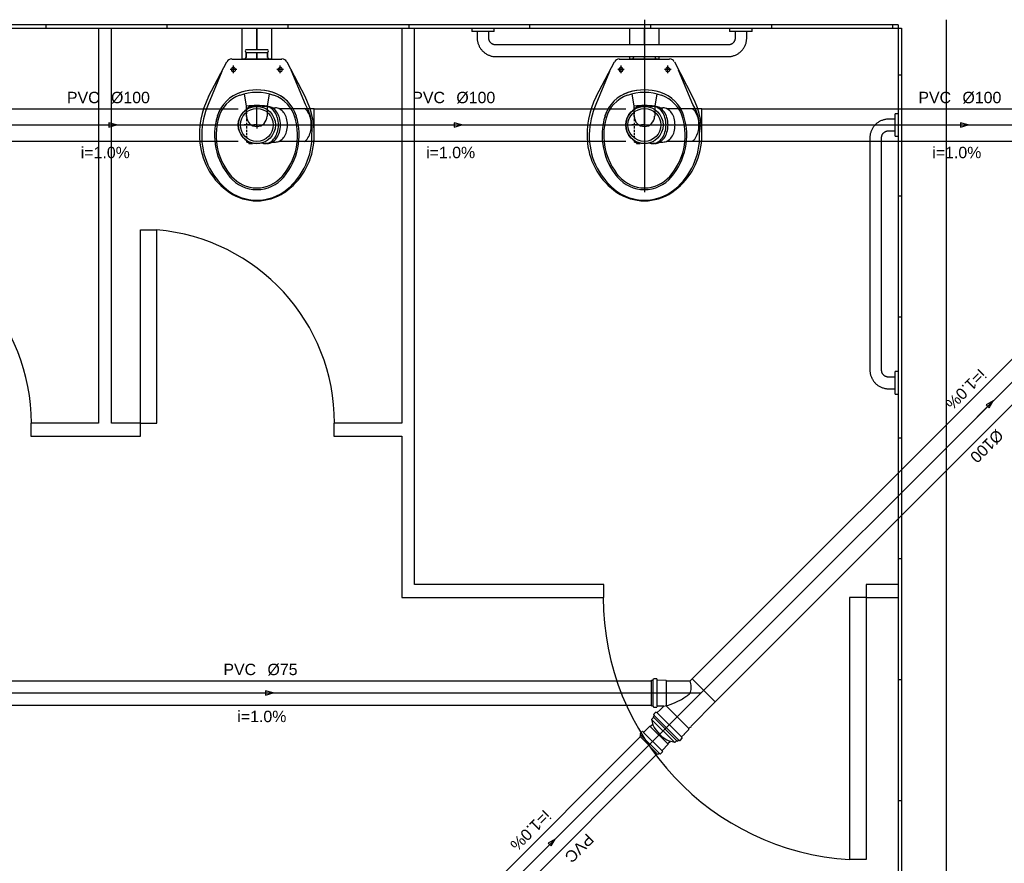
# Model space of a CAD drawing. Header units: metres. Extents: x -81 to 1042, y -541 to 334.
# Tile 8 of 130: x 458 to 471, y -528 to -517. Entities that reach past the tile are written whole.
import ezdxf
from ezdxf.enums import TextEntityAlignment as Align

# ---------------------------------------------------------------- set-up
doc = ezdxf.new("R2010")
doc.units = ezdxf.units.M
for name, color, linetype in [('AF-Colunas', 4, 'Continuous'), ('Arquitetura', 134, 'Continuous'), ('Simbolos', 5, 'Continuous'), ('Simbolos_int', 174, 'Continuous'), ('TQ-Sentido_tubo', 9, 'Continuous'), ('TQ-Seção_tubo', 5, 'Continuous'), ('TQ-Textos_tubo', 7, 'Continuous'), ('TQ-Tubos_detalhe', 3, 'Continuous')]:
    doc.layers.add(name, color=color, linetype=linetype)
doc.styles.add('Arial', font='arial.ttf', dxfattribs={"height": 0.025})

msp = doc.modelspace()

# ---------------------------------------------------------------- linework, layer by layer
at = {"layer": 'AF-Colunas'}
msp.add_line((466.139, -517.301), (466.139, -519.44), dxfattribs=at)
at = {"layer": 'Arquitetura'}
for p, q in [((469.288, -517.367), (448.208, -517.367)), ((458.719, -517.407), (458.719, -517.367)), ((460.219, -517.407), (460.219, -517.367)), ((461.719, -517.407), (461.719, -517.367)), ((463.219, -517.407), (463.219, -517.367)), ((464.719, -517.407), (464.719, -517.367)), ((466.219, -517.407), (466.219, -517.367)), ((467.719, -517.407), (467.719, -517.367)), ((469.219, -517.407), (469.219, -517.367)), ((469.288, -517.367), (469.288, -517.407)), ((469.888, -535.007), (469.888, -517.301)), ((455.768, -517.407), (459.368, -517.407)), ((459.368, -517.407), (459.528, -517.407)), ((459.368, -517.407), (459.368, -522.307)), ((459.528, -517.407), (463.128, -517.407)), ((459.528, -522.307), (459.528, -517.407)), ((463.128, -517.407), (463.288, -517.407)), ((463.128, -517.407), (463.128, -522.307)), ((463.288, -517.407), (469.288, -517.407)), ((463.288, -524.307), (463.288, -517.407)), ((463.996, -517.407), (463.996, -517.447)), ((464.136, -517.447), (463.996, -517.447)), ((464.064, -517.447), (464.064, -517.527)), ((464.276, -517.447), (464.136, -517.447)), ((464.208, -517.527), (464.208, -517.447)), ((464.276, -517.447), (464.276, -517.407)), ((467.196, -517.407), (467.196, -517.447)), ((467.336, -517.447), (467.196, -517.447)), ((467.264, -517.447), (467.264, -517.527)), ((467.476, -517.447), (467.336, -517.447)), ((467.408, -517.527), (467.408, -517.447)), ((467.476, -517.447), (467.476, -517.407)), ((469.288, -517.407), (469.328, -517.407)), ((469.288, -517.407), (469.288, -534.407)), ((469.328, -517.407), (469.328, -534.407)), ((464.064, -517.527), (464.065, -517.536)), ((464.065, -517.536), (464.065, -517.545)), ((464.065, -517.545), (464.066, -517.555)), ((464.066, -517.555), (464.067, -517.564)), ((464.067, -517.564), (464.069, -517.573)), ((464.069, -517.573), (464.071, -517.582)), ((464.071, -517.582), (464.073, -517.591)), ((464.073, -517.591), (464.076, -517.6)), ((464.076, -517.6), (464.079, -517.609)), ((464.079, -517.609), (464.083, -517.617)), ((464.083, -517.617), (464.087, -517.626)), ((464.087, -517.626), (464.091, -517.634)), ((464.208, -517.528), (464.208, -517.527)), ((464.209, -517.531), (464.208, -517.528)), ((464.209, -517.535), (464.209, -517.531)), ((464.209, -517.538), (464.209, -517.535)), ((464.21, -517.542), (464.209, -517.538)), ((464.21, -517.545), (464.21, -517.542)), ((464.211, -517.549), (464.21, -517.545)), ((464.212, -517.552), (464.211, -517.549)), ((464.213, -517.555), (464.212, -517.552)), ((464.214, -517.559), (464.213, -517.555)), ((464.216, -517.562), (464.214, -517.559)), ((464.217, -517.565), (464.216, -517.562)), ((464.219, -517.568), (464.217, -517.565)), ((464.221, -517.571), (464.219, -517.568)), ((464.222, -517.574), (464.221, -517.571)), ((464.224, -517.577), (464.222, -517.574)), ((464.226, -517.58), (464.224, -517.577)), ((464.229, -517.583), (464.226, -517.58)), ((464.231, -517.586), (464.229, -517.583)), ((464.233, -517.588), (464.231, -517.586)), ((464.236, -517.591), (464.233, -517.588)), ((464.238, -517.593), (464.236, -517.591)), ((464.241, -517.595), (464.238, -517.593)), ((464.244, -517.597), (464.241, -517.595)), ((464.247, -517.6), (464.244, -517.597)), ((464.25, -517.601), (464.247, -517.6)), ((464.253, -517.603), (464.25, -517.601)), ((464.256, -517.605), (464.253, -517.603)), ((464.259, -517.606), (464.256, -517.605)), ((464.262, -517.608), (464.259, -517.606)), ((464.265, -517.609), (464.262, -517.608)), ((464.269, -517.61), (464.265, -517.609)), ((464.272, -517.611), (464.269, -517.61)), ((464.275, -517.612), (464.272, -517.611)), ((464.279, -517.613), (464.275, -517.612)), ((464.282, -517.614), (464.279, -517.613)), ((464.286, -517.614), (464.282, -517.614)), ((464.289, -517.615), (464.286, -517.614)), ((464.293, -517.615), (464.289, -517.615)), ((464.296, -517.615), (464.293, -517.615)), ((467.176, -517.615), (464.296, -517.615)), ((467.177, -517.615), (467.176, -517.615)), ((467.181, -517.615), (467.177, -517.615)), ((467.184, -517.615), (467.181, -517.615)), ((467.188, -517.614), (467.184, -517.615)), ((467.191, -517.614), (467.188, -517.614)), ((467.195, -517.613), (467.191, -517.614)), ((467.198, -517.612), (467.195, -517.613)), ((467.202, -517.611), (467.198, -517.612)), ((467.205, -517.61), (467.202, -517.611)), ((467.208, -517.609), (467.205, -517.61)), ((467.212, -517.608), (467.208, -517.609)), ((467.215, -517.606), (467.212, -517.608)), ((467.218, -517.604), (467.215, -517.606)), ((467.221, -517.603), (467.218, -517.604)), ((467.224, -517.601), (467.221, -517.603)), ((467.227, -517.599), (467.224, -517.601)), ((467.23, -517.597), (467.227, -517.599)), ((467.232, -517.595), (467.23, -517.597)), ((467.235, -517.592), (467.232, -517.595)), ((467.238, -517.59), (467.235, -517.592)), ((467.24, -517.588), (467.238, -517.59)), ((467.243, -517.585), (467.24, -517.588)), ((467.245, -517.582), (467.243, -517.585)), ((467.247, -517.579), (467.245, -517.582)), ((467.249, -517.577), (467.247, -517.579)), ((467.251, -517.574), (467.249, -517.577)), ((467.253, -517.571), (467.251, -517.574)), ((467.254, -517.568), (467.253, -517.571)), ((467.256, -517.564), (467.254, -517.568)), ((467.257, -517.561), (467.256, -517.564)), ((467.259, -517.558), (467.257, -517.561)), ((467.26, -517.555), (467.259, -517.558)), ((467.261, -517.551), (467.26, -517.555)), ((467.262, -517.548), (467.261, -517.551)), ((467.263, -517.544), (467.262, -517.548)), ((467.264, -517.537), (467.263, -517.541)), ((467.263, -517.541), (467.263, -517.544)), ((467.264, -517.527), (467.264, -517.53)), ((467.264, -517.53), (467.264, -517.534)), ((467.264, -517.534), (467.264, -517.537)), ((467.381, -517.636), (467.385, -517.628)), ((467.385, -517.628), (467.389, -517.62)), ((467.389, -517.62), (467.393, -517.611)), ((467.393, -517.611), (467.396, -517.602)), ((467.396, -517.602), (467.399, -517.593)), ((467.399, -517.593), (467.401, -517.584)), ((467.401, -517.584), (467.403, -517.575)), ((467.403, -517.575), (467.405, -517.566)), ((467.405, -517.566), (467.406, -517.557)), ((467.406, -517.557), (467.407, -517.548)), ((467.407, -517.548), (467.408, -517.539)), ((467.408, -517.529), (467.408, -517.527)), ((467.408, -517.539), (467.408, -517.529)), ((464.091, -517.634), (464.095, -517.642)), ((464.095, -517.642), (464.1, -517.65)), ((464.1, -517.65), (464.105, -517.658)), ((464.105, -517.658), (464.11, -517.665)), ((464.11, -517.665), (464.116, -517.673)), ((464.116, -517.673), (464.122, -517.68)), ((464.122, -517.68), (464.128, -517.687)), ((464.128, -517.687), (464.135, -517.693)), ((464.135, -517.693), (464.142, -517.7)), ((464.142, -517.7), (464.149, -517.706)), ((464.149, -517.706), (464.156, -517.711)), ((464.156, -517.711), (464.163, -517.717)), ((464.163, -517.717), (464.171, -517.722)), ((464.171, -517.722), (464.179, -517.727)), ((464.179, -517.727), (464.187, -517.731)), ((464.187, -517.731), (464.195, -517.736)), ((464.195, -517.736), (464.204, -517.74)), ((464.204, -517.74), (464.212, -517.743)), ((464.212, -517.743), (464.221, -517.746)), ((464.221, -517.746), (464.23, -517.749)), ((464.23, -517.749), (464.239, -517.752)), ((467.232, -517.752), (467.241, -517.75)), ((467.241, -517.75), (467.249, -517.747)), ((467.249, -517.747), (467.258, -517.744)), ((467.258, -517.744), (467.267, -517.741)), ((467.267, -517.741), (467.275, -517.737)), ((467.275, -517.737), (467.284, -517.733)), ((467.284, -517.733), (467.292, -517.728)), ((467.292, -517.728), (467.3, -517.723)), ((467.3, -517.723), (467.307, -517.718)), ((467.307, -517.718), (467.315, -517.713)), ((467.315, -517.713), (467.322, -517.707)), ((467.322, -517.707), (467.329, -517.701)), ((467.329, -517.701), (467.336, -517.695)), ((467.336, -517.695), (467.343, -517.689)), ((467.343, -517.689), (467.349, -517.682)), ((467.349, -517.682), (467.355, -517.675)), ((467.355, -517.675), (467.361, -517.667)), ((467.361, -517.667), (467.366, -517.66)), ((467.366, -517.66), (467.372, -517.652)), ((467.372, -517.652), (467.376, -517.644)), ((467.376, -517.644), (467.381, -517.636)), ((461.041, -517.966), (461.041, -517.87)), ((461.621, -517.966), (461.621, -517.87)), ((464.239, -517.752), (464.248, -517.754)), ((464.248, -517.754), (464.257, -517.756)), ((464.257, -517.756), (464.266, -517.757)), ((464.266, -517.757), (464.275, -517.758)), ((464.275, -517.758), (464.285, -517.759)), ((464.285, -517.759), (464.294, -517.759)), ((464.294, -517.759), (464.296, -517.759)), ((464.296, -517.759), (467.176, -517.759)), ((465.849, -517.966), (465.849, -517.87)), ((466.429, -517.966), (466.429, -517.87)), ((467.176, -517.759), (467.186, -517.759)), ((467.186, -517.759), (467.195, -517.758)), ((467.195, -517.758), (467.204, -517.757)), ((467.204, -517.757), (467.213, -517.756)), ((467.213, -517.756), (467.223, -517.754)), ((467.223, -517.754), (467.232, -517.752)), ((461.081, -517.92), (461, -517.92)), ((461.662, -517.92), (461.581, -517.92)), ((465.889, -517.92), (465.808, -517.92)), ((466.47, -517.92), (466.389, -517.92)), ((469.328, -517.99), (469.288, -517.99)), ((469.248, -518.607), (469.248, -518.467)), ((469.288, -518.467), (469.248, -518.467)), ((469.002, -518.605), (468.996, -518.612)), ((469.008, -518.599), (469.002, -518.605)), ((469.015, -518.592), (469.008, -518.599)), ((469.022, -518.586), (469.015, -518.592)), ((469.03, -518.581), (469.022, -518.586)), ((469.037, -518.575), (469.03, -518.581)), ((469.045, -518.57), (469.037, -518.575)), ((469.053, -518.566), (469.045, -518.57)), ((469.061, -518.561), (469.053, -518.566)), ((469.069, -518.557), (469.061, -518.561)), ((469.078, -518.553), (469.069, -518.557)), ((469.087, -518.55), (469.078, -518.553)), ((469.095, -518.547), (469.087, -518.55)), ((469.104, -518.544), (469.095, -518.547)), ((469.113, -518.542), (469.104, -518.544)), ((469.122, -518.54), (469.113, -518.542)), ((469.131, -518.538), (469.122, -518.54)), ((469.141, -518.537), (469.131, -518.538)), ((469.15, -518.536), (469.141, -518.537)), ((469.159, -518.535), (469.15, -518.536)), ((469.168, -518.535), (469.159, -518.535)), ((469.248, -518.535), (469.168, -518.535)), ((468.94, -518.727), (468.938, -518.737)), ((468.941, -518.718), (468.94, -518.727)), ((468.944, -518.709), (468.941, -518.718)), ((468.946, -518.7), (468.944, -518.709)), ((468.949, -518.692), (468.946, -518.7)), ((468.952, -518.683), (468.949, -518.692)), ((468.956, -518.674), (468.952, -518.683)), ((468.959, -518.666), (468.956, -518.674)), ((468.964, -518.658), (468.959, -518.666)), ((468.968, -518.649), (468.964, -518.658)), ((468.973, -518.642), (468.968, -518.649)), ((468.978, -518.634), (468.973, -518.642)), ((468.984, -518.626), (468.978, -518.634)), ((468.989, -518.619), (468.984, -518.626)), ((468.996, -518.612), (468.989, -518.619)), ((469.089, -518.729), (469.09, -518.726)), ((469.09, -518.726), (469.092, -518.723)), ((469.092, -518.723), (469.094, -518.72)), ((469.094, -518.72), (469.096, -518.717)), ((469.096, -518.717), (469.098, -518.714)), ((469.098, -518.714), (469.1, -518.712)), ((469.1, -518.712), (469.102, -518.709)), ((469.102, -518.709), (469.105, -518.706)), ((469.105, -518.706), (469.107, -518.704)), ((469.107, -518.704), (469.11, -518.701)), ((469.11, -518.701), (469.112, -518.699)), ((469.112, -518.699), (469.115, -518.697)), ((469.115, -518.697), (469.118, -518.695)), ((469.118, -518.695), (469.121, -518.693)), ((469.121, -518.693), (469.124, -518.691)), ((469.124, -518.691), (469.127, -518.689)), ((469.127, -518.689), (469.13, -518.688)), ((469.13, -518.688), (469.133, -518.686)), ((469.133, -518.686), (469.136, -518.685)), ((469.136, -518.685), (469.14, -518.684)), ((469.14, -518.684), (469.143, -518.683)), ((469.143, -518.683), (469.146, -518.682)), ((469.146, -518.682), (469.15, -518.681)), ((469.15, -518.681), (469.153, -518.68)), ((469.153, -518.68), (469.157, -518.68)), ((469.157, -518.68), (469.16, -518.679)), ((469.16, -518.679), (469.164, -518.679)), ((469.164, -518.679), (469.167, -518.679)), ((469.167, -518.679), (469.168, -518.679)), ((469.168, -518.679), (469.248, -518.679)), ((469.248, -518.747), (469.248, -518.607)), ((468.937, -518.755), (468.936, -518.764)), ((468.936, -518.764), (468.936, -518.767)), ((468.936, -518.767), (468.936, -521.647)), ((468.938, -518.737), (468.937, -518.746)), ((468.937, -518.746), (468.937, -518.755)), ((469.08, -518.763), (469.081, -518.76)), ((469.08, -518.767), (469.08, -518.763)), ((469.08, -521.647), (469.08, -518.767)), ((469.081, -518.753), (469.082, -518.749)), ((469.081, -518.756), (469.081, -518.753)), ((469.081, -518.76), (469.081, -518.756)), ((469.082, -518.749), (469.083, -518.746)), ((469.083, -518.746), (469.084, -518.743)), ((469.084, -518.743), (469.085, -518.739)), ((469.085, -518.739), (469.086, -518.736)), ((469.086, -518.736), (469.087, -518.733)), ((469.087, -518.733), (469.089, -518.729)), ((469.248, -518.747), (469.288, -518.747)), ((469.328, -519.49), (469.288, -519.49)), ((459.888, -519.909), (460.092, -519.909)), ((459.888, -522.307), (459.888, -519.909)), ((460.092, -522.307), (460.092, -519.909)), ((469.328, -520.99), (469.288, -520.99)), ((468.936, -521.647), (468.936, -521.656)), ((468.936, -521.656), (468.937, -521.665)), ((469.08, -521.648), (469.08, -521.647)), ((469.08, -521.651), (469.08, -521.648)), ((469.081, -521.655), (469.08, -521.651)), ((469.081, -521.658), (469.081, -521.655)), ((469.082, -521.662), (469.081, -521.658)), ((468.937, -521.665), (468.938, -521.675)), ((468.938, -521.675), (468.939, -521.684)), ((468.939, -521.684), (468.941, -521.693)), ((468.941, -521.693), (468.943, -521.702)), ((468.943, -521.702), (468.945, -521.711)), ((468.945, -521.711), (468.948, -521.72)), ((468.948, -521.72), (468.951, -521.729)), ((468.951, -521.729), (468.955, -521.737)), ((468.955, -521.737), (468.958, -521.746)), ((468.958, -521.746), (468.963, -521.754)), ((468.963, -521.754), (468.967, -521.762)), ((468.967, -521.762), (468.972, -521.77)), ((468.972, -521.77), (468.977, -521.778)), ((468.977, -521.778), (468.982, -521.785)), ((469.082, -521.665), (469.082, -521.662)), ((469.083, -521.669), (469.082, -521.665)), ((469.084, -521.672), (469.083, -521.669)), ((469.085, -521.675), (469.084, -521.672)), ((469.086, -521.679), (469.085, -521.675)), ((469.088, -521.682), (469.086, -521.679)), ((469.089, -521.685), (469.088, -521.682)), ((469.091, -521.688), (469.089, -521.685)), ((469.092, -521.691), (469.091, -521.688)), ((469.094, -521.694), (469.092, -521.691)), ((469.096, -521.697), (469.094, -521.694)), ((469.098, -521.7), (469.096, -521.697)), ((469.1, -521.703), (469.098, -521.7)), ((469.103, -521.706), (469.1, -521.703)), ((469.105, -521.708), (469.103, -521.706)), ((469.108, -521.711), (469.105, -521.708)), ((469.11, -521.713), (469.108, -521.711)), ((469.113, -521.715), (469.11, -521.713)), ((469.116, -521.717), (469.113, -521.715)), ((469.119, -521.72), (469.116, -521.717)), ((469.122, -521.721), (469.119, -521.72)), ((469.125, -521.723), (469.122, -521.721)), ((469.128, -521.725), (469.125, -521.723)), ((469.131, -521.726), (469.128, -521.725)), ((469.134, -521.728), (469.131, -521.726)), ((469.137, -521.729), (469.134, -521.728)), ((469.141, -521.73), (469.137, -521.729)), ((469.144, -521.731), (469.141, -521.73)), ((469.147, -521.732), (469.144, -521.731)), ((469.151, -521.733), (469.147, -521.732)), ((469.154, -521.734), (469.151, -521.733)), ((469.158, -521.734), (469.154, -521.734)), ((469.161, -521.735), (469.158, -521.734)), ((469.165, -521.735), (469.161, -521.735)), ((469.168, -521.735), (469.165, -521.735)), ((469.248, -521.735), (469.168, -521.735)), ((469.248, -521.807), (469.248, -521.667)), ((469.288, -521.667), (469.248, -521.667)), ((468.982, -521.785), (468.988, -521.793)), ((468.988, -521.793), (468.994, -521.8)), ((468.994, -521.8), (469, -521.807)), ((469, -521.807), (469.007, -521.813)), ((469.007, -521.813), (469.013, -521.82)), ((469.013, -521.82), (469.02, -521.826)), ((469.02, -521.826), (469.028, -521.831)), ((469.028, -521.831), (469.035, -521.837)), ((469.035, -521.837), (469.043, -521.842)), ((469.043, -521.842), (469.051, -521.847)), ((469.051, -521.847), (469.059, -521.851)), ((469.059, -521.851), (469.067, -521.856)), ((469.067, -521.856), (469.076, -521.86)), ((469.076, -521.86), (469.084, -521.863)), ((469.084, -521.863), (469.093, -521.866)), ((469.093, -521.866), (469.102, -521.869)), ((469.102, -521.869), (469.111, -521.872)), ((469.111, -521.872), (469.12, -521.874)), ((469.12, -521.874), (469.129, -521.875)), ((469.129, -521.875), (469.138, -521.877)), ((469.138, -521.877), (469.147, -521.878)), ((469.147, -521.878), (469.157, -521.879)), ((469.157, -521.879), (469.166, -521.879)), ((469.166, -521.879), (469.168, -521.879)), ((469.168, -521.879), (469.248, -521.879)), ((469.248, -521.947), (469.248, -521.807)), ((469.248, -521.947), (469.288, -521.947)), ((459.368, -522.307), (458.528, -522.307)), ((458.528, -522.307), (458.528, -522.467)), ((459.888, -522.307), (459.528, -522.307)), ((459.888, -522.467), (459.888, -522.307)), ((459.888, -522.307), (460.092, -522.307)), ((463.128, -522.307), (462.288, -522.307)), ((462.288, -522.307), (462.288, -522.467)), ((458.528, -522.467), (459.888, -522.467)), ((462.288, -522.467), (463.128, -522.467)), ((463.128, -522.467), (463.128, -524.467)), ((469.328, -522.49), (469.288, -522.49)), ((469.328, -523.99), (469.288, -523.99)), ((465.636, -524.307), (463.288, -524.307)), ((465.636, -524.467), (465.636, -524.307)), ((469.288, -524.307), (468.888, -524.307)), ((468.888, -524.307), (468.888, -524.467)), ((463.128, -524.467), (465.636, -524.467)), ((468.684, -524.467), (468.684, -527.719)), ((468.888, -524.467), (468.684, -524.467)), ((468.888, -524.467), (469.288, -524.467)), ((468.888, -524.467), (468.888, -527.719)), ((469.328, -525.49), (469.288, -525.49)), ((469.328, -526.99), (469.288, -526.99)), ((468.888, -527.719), (468.684, -527.719))]:
    msp.add_line(p, q, dxfattribs=at)
at = {"layer": 'Arquitetura', "linetype": 'Continuous'}
for p, q in [((466.139, -517.407), (466.139, -517.615)), ((466.319, -517.407), (466.319, -517.615)), ((460.733, -518.255), (460.96, -517.824)), ((461.019, -517.789), (461.643, -517.789)), ((461.702, -517.824), (461.929, -518.256)), ((465.541, -518.255), (465.768, -517.824)), ((465.827, -517.789), (466.451, -517.789)), ((466.51, -517.824), (466.737, -518.256)), ((460.898, -517.942), (460.729, -518.352)), ((461.933, -518.352), (461.755, -517.927)), ((465.707, -517.942), (465.537, -518.352)), ((466.741, -518.352), (466.563, -517.927)), ((460.647, -518.721), (460.647, -518.724)), ((465.455, -518.721), (465.455, -518.724))]:
    msp.add_line(p, q, dxfattribs=at)
for points in [[(461.197, -517.707), (461.197, -517.772), (461.197, -517.707), (461.331, -517.707), (461.331, -517.789), (461.151, -517.789), (461.151, -517.407)], [(461.198, -517.671), (461.331, -517.671), (461.331, -517.407)], [(461.331, -517.407), (461.331, -517.671), (461.464, -517.671)], [(461.511, -517.407), (461.511, -517.789), (461.331, -517.789), (461.331, -517.707), (461.465, -517.707), (461.465, -517.772), (461.465, -517.707)], [(465.959, -517.615), (465.959, -517.407)], [(466.139, -517.615), (466.139, -517.407)], [(466.139, -517.759), (466.139, -517.789), (465.959, -517.789), (465.959, -517.759)], [(466.005, -517.759), (466.005, -517.772)], [(466.319, -517.759), (466.319, -517.789), (466.139, -517.789), (466.139, -517.759)], [(466.273, -517.759), (466.273, -517.772)], [(461.067, -517.92), (461.041, -517.92), (461.041, -517.894)], [(465.875, -517.92), (465.849, -517.92), (465.849, -517.894)], [(461.204, -518.5), (461.204, -518.374), (461.178, -518.221)], [(461.484, -518.221), (461.458, -518.374), (461.458, -518.499)], [(466.012, -518.5), (466.012, -518.374), (465.986, -518.221)], [(466.292, -518.221), (466.267, -518.374), (466.267, -518.499)], [(461.331, -518.627), (461.331, -518.366)], [(466.139, -518.627), (466.139, -518.366)]]:
    msp.add_lwpolyline(points, dxfattribs=at)
for centre, radius, start, end in [((461.206, -517.689), 0.0201, 114.8833, 240.8673), ((461.456, -517.689), 0.0201, 299.1323, 65.1166), ((461.019, -517.855), 0.0664, 90, 152.2332), ((461.18, -517.772), 0.0166, 270, 360), ((461.18, -517.772), 0.0166, 270, 360), ((461.482, -517.772), 0.0166, 180.0011, 270), ((461.482, -517.772), 0.0166, 180.0011, 270), ((461.643, -517.855), 0.0664, 27.7665, 90), ((465.827, -517.855), 0.0664, 90, 152.2332), ((465.988, -517.772), 0.0166, 270, 360), ((465.988, -517.772), 0.0166, 270, 360), ((466.29, -517.772), 0.0166, 180.0011, 270), ((466.29, -517.772), 0.0166, 180.0011, 270), ((466.451, -517.855), 0.0664, 27.7665, 90), ((461.041, -517.92), 0.0262, 90, 270), ((461.041, -517.92), 0.0262, 89.9997, 270.0002), ((461.041, -517.92), 0.0262, 89.9997, 270.0002), ((461.041, -517.92), 0.0262, 270, 90), ((461.041, -517.92), 0.0262, 0, 89.9997), ((461.621, -517.92), 0.0262, 90, 270), ((461.621, -517.92), 0.0262, 90, 270), ((461.621, -517.92), 0.0262, 270, 90), ((461.621, -517.92), 0.0262, 270, 90), ((465.849, -517.92), 0.0262, 90, 270), ((465.849, -517.92), 0.0262, 89.9997, 270.0002), ((465.849, -517.92), 0.0262, 89.9997, 270.0002), ((465.849, -517.92), 0.0262, 270, 90), ((465.849, -517.92), 0.0262, 0, 89.9997), ((466.429, -517.92), 0.0262, 90, 270), ((466.429, -517.92), 0.0262, 90, 270), ((466.429, -517.92), 0.0262, 270, 90), ((466.429, -517.92), 0.0262, 270, 90), ((461.27, -518.63), 0.449, 106.8153, 163.0053), ((461.27, -518.63), 0.449, 107.2197, 162.5672), ((461.261, -518.636), 0.422, 109.6937, 164.3827), ((461.331, -518.829), 0.626, 70.2207, 109.7699), ((461.331, -518.829), 0.657, 72.9134, 107.1557), ((461.331, -518.829), 0.657, 73.0549, 106.8794), ((461.392, -518.63), 0.449, 16.9952, 73.0877), ((461.392, -518.63), 0.449, 16.9952, 72.8806), ((461.401, -518.636), 0.422, 15.5745, 70.2924), ((466.078, -518.63), 0.449, 106.8153, 163.0053), ((466.078, -518.63), 0.449, 107.2197, 162.5672), ((466.069, -518.636), 0.422, 109.6937, 164.3827), ((466.139, -518.829), 0.626, 70.2207, 109.7699), ((466.139, -518.829), 0.657, 72.9134, 107.1557), ((466.139, -518.829), 0.657, 73.0549, 106.8794), ((466.2, -518.63), 0.449, 16.9952, 73.0877), ((466.2, -518.63), 0.449, 16.9952, 72.8806), ((466.209, -518.636), 0.422, 15.5745, 70.2924), ((461.647, -518.726), 1.028, 152.7618, 186.0505), ((461.627, -518.745), 0.98, 156.3699, 178.61), ((461.027, -518.723), 1.016, 353.751, 27.3967), ((461.436, -518.657), 0.583, 353.3107, 31.4974), ((466.455, -518.726), 1.028, 152.7618, 186.0505), ((466.435, -518.745), 0.98, 156.3699, 178.61), ((465.835, -518.723), 1.016, 353.751, 27.3967), ((466.244, -518.657), 0.583, 353.3107, 31.4974), ((461.331, -519.362), 0.996, 90, 97.3525), ((461.331, -519.362), 0.996, 82.6474, 90), ((466.139, -519.362), 0.996, 90, 97.3525), ((466.139, -519.362), 0.996, 82.6474, 90), ((461.605, -518.734), 0.799, 162.6633, 220.5164), ((461.605, -518.734), 0.799, 162.9093, 220.5164), ((461.605, -518.734), 0.779, 164.2858, 221.0444), ((461.331, -518.499), 0.127, 180.1932, 270), ((461.331, -518.499), 0.127, 270, 359.9998), ((461.057, -518.734), 0.779, 318.9414, 15.7), ((461.058, -518.734), 0.798, 319.4601, 17.112), ((461.058, -518.734), 0.798, 319.4601, 17.112), ((466.413, -518.734), 0.799, 162.6633, 220.5164), ((466.413, -518.734), 0.799, 162.9093, 220.5164), ((466.413, -518.734), 0.779, 164.2858, 221.0444), ((466.139, -518.499), 0.127, 180.1932, 270), ((466.139, -518.499), 0.127, 270, 359.9998), ((465.866, -518.734), 0.779, 318.9414, 15.7), ((465.866, -518.734), 0.798, 319.4601, 17.112), ((465.866, -518.734), 0.798, 319.4601, 17.112), ((461.5, -518.747), 0.853, 178.4583, 230.4012), ((461.162, -518.748), 0.853, 309.5909, 1.5339), ((466.308, -518.747), 0.853, 178.4583, 230.4012), ((465.971, -518.748), 0.853, 309.5909, 1.5339), ((461.466, -518.744), 0.846, 186.1159, 235.7855), ((461.192, -518.741), 0.851, 304.3564, 353.7422), ((466.274, -518.744), 0.846, 186.1159, 235.7855), ((466, -518.741), 0.851, 304.3564, 353.7422), ((461.331, -518.974), 0.435, 219.9195, 320.0764), ((461.331, -518.974), 0.435, 219.9195, 320.0764), ((461.331, -518.973), 0.415, 220.9251, 319.0652), ((466.139, -518.974), 0.435, 219.9195, 320.0764), ((466.139, -518.974), 0.435, 219.9195, 320.0764), ((466.139, -518.973), 0.415, 220.9251, 319.0652), ((461.331, -518.952), 0.588, 230.3434, 309.6564), ((461.331, -518.942), 0.606, 235.7939, 304.206), ((466.139, -518.952), 0.588, 230.3434, 309.6564), ((466.139, -518.942), 0.606, 235.7939, 304.206)]:
    msp.add_arc(centre, radius, start, end, dxfattribs=at)
at = {"layer": 'Arquitetura'}
for centre, radius, start, end in [((456.128, -522.307), 2.407, 0, 85.1377), ((459.888, -522.307), 2.407, 0, 85.1377), ((468.888, -524.467), 3.259, 180, 266.4109)]:
    msp.add_arc(centre, radius, start, end, dxfattribs=at)
at = {"layer": 'Simbolos'}
for p, q in [((461.207, -518.394), (461.225, -518.394)), ((461.207, -518.412), (461.207, -518.394)), ((461.232, -518.379), (461.229, -518.391)), ((461.236, -518.376), (461.274, -518.376)), ((461.236, -518.397), (461.236, -518.38)), ((461.274, -518.384), (461.274, -518.38)), ((461.278, -518.38), (461.278, -518.383)), ((461.461, -518.376), (461.436, -518.376)), ((461.52, -518.392), (461.524, -518.395)), ((461.524, -518.395), (461.561, -518.395)), ((461.604, -518.404), (462.043, -518.404)), ((466.015, -518.394), (466.033, -518.394)), ((466.015, -518.412), (466.015, -518.394)), ((466.04, -518.379), (466.037, -518.391)), ((466.044, -518.376), (466.082, -518.376)), ((466.044, -518.397), (466.044, -518.38)), ((466.082, -518.384), (466.082, -518.38)), ((466.086, -518.38), (466.086, -518.383)), ((466.269, -518.376), (466.244, -518.376)), ((466.328, -518.392), (466.332, -518.395)), ((466.332, -518.395), (466.369, -518.395)), ((466.412, -518.404), (466.851, -518.404)), ((461.207, -518.82), (461.207, -518.802)), ((461.207, -518.82), (461.225, -518.82)), ((461.232, -518.834), (461.229, -518.823)), ((461.236, -518.833), (461.236, -518.817)), ((461.236, -518.837), (461.274, -518.837)), ((461.274, -518.833), (461.274, -518.83)), ((461.278, -518.834), (461.278, -518.831)), ((461.461, -518.837), (461.436, -518.837)), ((461.52, -518.821), (461.524, -518.819)), ((461.524, -518.819), (461.561, -518.819)), ((461.604, -518.81), (462.043, -518.81)), ((466.015, -518.82), (466.015, -518.802)), ((466.015, -518.82), (466.033, -518.82)), ((466.04, -518.834), (466.037, -518.823)), ((466.044, -518.833), (466.044, -518.817)), ((466.044, -518.837), (466.082, -518.837)), ((466.082, -518.833), (466.082, -518.83)), ((466.086, -518.834), (466.086, -518.831)), ((466.269, -518.837), (466.244, -518.837)), ((466.328, -518.821), (466.332, -518.819)), ((466.332, -518.819), (466.369, -518.819)), ((466.412, -518.81), (466.851, -518.81)), ((466.226, -525.812), (466.226, -525.492)), ((466.226, -525.492), (466.243, -525.493)), ((466.248, -525.49), (466.251, -525.478)), ((466.255, -525.474), (466.29, -525.474)), ((466.295, -525.488), (466.293, -525.478)), ((466.298, -525.491), (466.404, -525.492)), ((466.404, -525.492), (466.413, -525.501)), ((466.413, -525.501), (466.707, -525.501)), ((466.707, -525.501), (466.731, -525.477)), ((466.226, -525.812), (466.243, -525.811)), ((466.298, -525.812), (466.374, -525.812)), ((466.714, -526.068), (467.018, -525.764)), ((466.248, -525.814), (466.251, -525.826)), ((466.253, -525.92), (466.26, -525.931)), ((466.254, -525.915), (466.28, -525.889)), ((466.255, -525.829), (466.29, -525.829)), ((466.264, -525.894), (466.264, -525.894)), ((466.264, -525.894), (466.264, -525.894)), ((466.286, -525.889), (466.293, -525.895)), ((466.295, -525.816), (466.293, -525.826)), ((466.299, -525.895), (466.334, -525.861)), ((466.334, -525.861), (466.335, -525.861)), ((466.335, -525.861), (466.377, -525.819)), ((466.219, -526.062), (466.243, -526.038)), ((466.228, -525.981), (466.253, -525.955)), ((466.228, -525.981), (466.245, -526.046)), ((466.246, -525.948), (466.259, -525.935)), ((466.547, -526.249), (466.246, -525.948)), ((466.081, -526.19), (466.093, -526.177)), ((466.088, -526.157), (466.113, -526.132)), ((466.094, -526.172), (466.088, -526.162)), ((466.126, -526.138), (466.118, -526.131)), ((466.132, -526.138), (466.207, -526.063)), ((466.207, -526.063), (466.219, -526.062)), ((466.6, -526.196), (466.635, -526.162)), ((466.635, -526.16), (466.691, -526.104)), ((466.635, -526.162), (466.635, -526.16)), ((466.69, -526.092), (466.706, -526.077)), ((466.691, -526.104), (466.69, -526.092)), ((466.706, -526.077), (466.71, -526.081)), ((466.71, -526.081), (466.718, -526.073)), ((466.714, -526.068), (466.718, -526.073)), ((466.306, -526.415), (466.081, -526.19)), ((466.358, -526.364), (466.433, -526.289)), ((466.433, -526.277), (466.458, -526.253)), ((466.433, -526.289), (466.433, -526.277)), ((466.515, -526.268), (466.449, -526.25)), ((466.515, -526.268), (466.54, -526.242)), ((466.547, -526.249), (466.56, -526.237)), ((466.576, -526.242), (466.565, -526.236)), ((466.581, -526.242), (466.607, -526.215)), ((466.607, -526.21), (466.6, -526.202)), ((466.306, -526.415), (466.318, -526.402)), ((466.323, -526.401), (466.334, -526.408)), ((466.339, -526.407), (466.363, -526.382)), ((466.358, -526.37), (466.364, -526.377))]:
    msp.add_line(p, q, dxfattribs=at)
for centre in [(461.331, -518.607), (466.139, -518.607)]:
    msp.add_circle(centre, 0.204, dxfattribs=at)
for centre, radius, start, end in [((461.331, -518.607), 0.231, 60.4977, 299.964), ((461.225, -518.39), 0.004, 270, 345), ((461.236, -518.38), 0.004, 90, 165), ((461.274, -518.38), 0.004, 5, 90), ((461.436, -518.493), 0.117, 90, 111.846), ((461.436, -518.493), 0.117, 59.6388, 90), ((461.461, -518.493), 0.117, 59.6388, 90), ((461.404, -518.548), 0.18, 35.2644, 59.6388), ((461.353, -518.584), 0.242, 16.325, 35.2644), ((461.561, -518.503), 0.108, 59.6388, 90), ((461.532, -518.553), 0.166, 35.2644, 59.6388), ((461.486, -518.585), 0.223, 16.325, 35.2644), ((461.898, -518.454), 0.0563, 39.6517, 63.51), ((461.806, -518.553), 0.191, 22.2664, 44.6684), ((461.641, -518.62), 0.369, 9.6257, 22.2664), ((466.139, -518.607), 0.231, 60.4977, 299.964), ((466.033, -518.39), 0.004, 270, 345), ((466.044, -518.38), 0.004, 90, 165), ((466.082, -518.38), 0.004, 5, 90), ((466.244, -518.493), 0.117, 90, 111.846), ((466.244, -518.493), 0.117, 59.6388, 90), ((466.269, -518.493), 0.117, 59.6388, 90), ((466.212, -518.548), 0.18, 35.2644, 59.6388), ((466.161, -518.584), 0.242, 16.325, 35.2644), ((466.369, -518.503), 0.108, 59.6388, 90), ((466.34, -518.553), 0.166, 35.2644, 59.6388), ((466.294, -518.585), 0.223, 16.325, 35.2644), ((466.706, -518.454), 0.0563, 39.6517, 63.51), ((466.614, -518.553), 0.191, 22.2664, 44.6684), ((466.449, -518.62), 0.369, 9.6257, 22.2664), ((461.274, -518.607), 0.325, 0, 16.325), ((461.412, -518.607), 0.299, 0, 16.325), ((461.38, -518.593), 0.626, 358.7748, 3.2189), ((466.082, -518.607), 0.325, 0, 16.325), ((466.22, -518.607), 0.299, 0, 16.325), ((466.188, -518.593), 0.626, 358.7748, 3.2189), ((461.353, -518.63), 0.242, 324.7356, 343.675), ((461.274, -518.607), 0.325, 343.675, 0), ((461.486, -518.628), 0.223, 324.7356, 343.675), ((461.412, -518.607), 0.299, 343.675, 0), ((461.641, -518.594), 0.369, 337.7336, 350.3743), ((461.38, -518.62), 0.626, 356.7811, 1.2252), ((466.161, -518.63), 0.242, 324.7356, 343.675), ((466.082, -518.607), 0.325, 343.675, 0), ((466.294, -518.628), 0.223, 324.7356, 343.675), ((466.22, -518.607), 0.299, 343.675, 0), ((466.449, -518.594), 0.369, 337.7336, 350.3743), ((466.188, -518.62), 0.626, 356.7811, 1.2252), ((461.225, -518.824), 0.004, 15, 90), ((461.236, -518.833), 0.004, 195, 270), ((461.274, -518.833), 0.004, 270, 355), ((461.436, -518.72), 0.117, 248.4189, 270), ((461.436, -518.72), 0.117, 270, 300.3612), ((461.461, -518.72), 0.117, 270, 300.3612), ((461.404, -518.666), 0.18, 300.3612, 324.7356), ((461.561, -518.711), 0.108, 270, 300.3612), ((461.532, -518.661), 0.166, 300.3612, 324.7356), ((461.898, -518.76), 0.0563, 296.4901, 320.3483), ((461.806, -518.661), 0.191, 315.3316, 337.7336), ((466.033, -518.824), 0.004, 15, 90), ((466.044, -518.833), 0.004, 195, 270), ((466.082, -518.833), 0.004, 270, 355), ((466.244, -518.72), 0.117, 248.4189, 270), ((466.244, -518.72), 0.117, 270, 300.3612), ((466.269, -518.72), 0.117, 270, 300.3612), ((466.212, -518.666), 0.18, 300.3612, 324.7356), ((466.369, -518.711), 0.108, 270, 300.3612), ((466.34, -518.661), 0.166, 300.3612, 324.7356), ((466.706, -518.76), 0.0563, 296.4901, 320.3483), ((466.614, -518.661), 0.191, 315.3316, 337.7336), ((466.243, -525.489), 0.004, 270, 345), ((466.255, -525.479), 0.004, 90, 165), ((466.29, -525.479), 0.004, 5, 90), ((466.299, -525.488), 0.004, 185, 270), ((466.252, -525.609), 0.468, 4.113, 13.2641), ((465.835, -525.691), 0.893, 12.202, 12.24), ((466.173, -525.011), 0.837, 299.329, 308.568), ((466.476, -525.438), 0.315, 313.842, 317.25), ((466.687, -525.636), 0.0253, 322.816, 343.933), ((466.504, -525.587), 0.215, 344.746, 3.17), ((466.243, -525.815), 0.004, 15, 90), ((466.299, -525.816), 0.004, 90, 175), ((466.374, -525.816), 0.004, 315, 90), ((466.298, -525.34), 0.483, 279.468, 289.373), ((466.18, -525.002), 0.841, 289.373, 298.588), ((466.255, -525.825), 0.004, 195, 270), ((466.257, -525.918), 0.004, 135, 210), ((466.256, -525.933), 0.004, 315, 30), ((466.283, -525.892), 0.004, 50, 135), ((466.29, -525.825), 0.004, 270, 355), ((466.296, -525.892), 0.004, 230, 315), ((466.618, -525.877), 0.41, 204.456, 245.544), ((466.091, -526.16), 0.004, 135, 210), ((466.091, -526.174), 0.004, 315, 30), ((466.116, -526.135), 0.004, 50, 135), ((466.129, -526.135), 0.004, 230, 315), ((466.563, -526.24), 0.004, 60, 135), ((466.578, -526.239), 0.004, 240, 315), ((466.603, -526.199), 0.004, 135, 220), ((466.604, -526.213), 0.004, 315, 40), ((466.321, -526.405), 0.004, 60, 135), ((466.336, -526.404), 0.004, 240, 315), ((466.361, -526.367), 0.004, 135, 220), ((466.361, -526.38), 0.004, 315, 40)]:
    msp.add_arc(centre, radius, start, end, dxfattribs=at)
at = {"layer": 'Simbolos_int'}
for p, q in [((461.208, -518.469), (461.208, -518.444)), ((461.228, -518.401), (461.228, -518.394)), ((462.043, -518.81), (462.043, -518.404)), ((466.016, -518.469), (466.016, -518.444)), ((466.036, -518.401), (466.036, -518.394)), ((466.851, -518.81), (466.851, -518.404)), ((461.208, -518.513), (461.208, -518.489)), ((461.208, -518.56), (461.208, -518.527)), ((461.208, -518.609), (461.208, -518.58)), ((461.331, -518.607), (461.331, -518.571)), ((466.016, -518.513), (466.016, -518.489)), ((466.016, -518.56), (466.016, -518.527)), ((466.016, -518.609), (466.016, -518.58)), ((466.139, -518.607), (466.139, -518.571)), ((461.24, -518.607), (461.174, -518.607)), ((461.208, -518.651), (461.208, -518.622)), ((461.208, -518.693), (461.208, -518.666)), ((461.208, -518.733), (461.208, -518.705)), ((461.331, -518.607), (461.293, -518.607)), ((461.331, -518.607), (461.331, -518.652)), ((461.331, -518.607), (461.378, -518.607)), ((466.048, -518.607), (465.982, -518.607)), ((466.016, -518.651), (466.016, -518.622)), ((466.016, -518.693), (466.016, -518.666)), ((466.016, -518.733), (466.016, -518.705)), ((466.139, -518.607), (466.101, -518.607)), ((466.139, -518.607), (466.139, -518.652)), ((466.139, -518.607), (466.186, -518.607)), ((461.208, -518.769), (461.208, -518.746)), ((461.228, -518.82), (461.228, -518.813)), ((466.016, -518.769), (466.016, -518.746)), ((466.036, -518.82), (466.036, -518.813)), ((466.247, -525.812), (466.247, -525.492)), ((466.296, -525.811), (466.296, -525.493)), ((466.413, -525.81), (466.413, -525.501)), ((466.731, -525.477), (467.018, -525.764)), ((466.408, -525.81), (466.69, -526.092)), ((466.562, -526.235), (466.261, -525.933)), ((466.598, -526.198), (466.297, -525.897)), ((466.515, -526.268), (466.228, -525.981)), ((466.32, -526.4), (466.095, -526.175)), ((466.354, -526.366), (466.129, -526.141)), ((466.433, -526.289), (466.207, -526.063))]:
    msp.add_line(p, q, dxfattribs=at)
for centre in [(461.331, -518.607), (466.139, -518.607)]:
    msp.add_circle(centre, 0.231, dxfattribs=at)
for centre, radius, start, end in [((461.429, -518.548), 0.18, 35.2644, 58.0833), ((461.378, -518.584), 0.242, 16.325, 35.2644), ((466.237, -518.548), 0.18, 35.2644, 58.0833), ((466.186, -518.584), 0.242, 16.325, 35.2644), ((461.299, -518.607), 0.325, 0, 16.325), ((466.107, -518.607), 0.325, 0, 16.325), ((461.378, -518.63), 0.242, 324.7356, 343.675), ((461.299, -518.607), 0.325, 343.675, 0), ((466.186, -518.63), 0.242, 324.7356, 343.675), ((466.107, -518.607), 0.325, 343.675, 0), ((461.429, -518.666), 0.18, 301.9167, 324.7356), ((466.237, -518.666), 0.18, 301.9167, 324.7356)]:
    msp.add_arc(centre, radius, start, end, dxfattribs=at)
at = {"layer": 'TQ-Sentido_tubo'}
for points in [[(459.592, -518.607), (459.496, -518.581), (459.496, -518.633)], [(463.876, -518.607), (463.78, -518.581), (463.78, -518.633)], [(470.155, -518.607), (470.058, -518.581), (470.058, -518.633)], [(470.466, -522.03), (470.379, -522.08), (470.416, -522.116)], [(461.534, -525.652), (461.437, -525.626), (461.437, -525.678)], [(465.032, -527.464), (464.945, -527.514), (464.982, -527.55)]]:
    msp.add_lwpolyline(points, close=True, dxfattribs=at)
for points in [[(459.31, -518.607), (459.592, -518.607)], [(463.594, -518.607), (463.876, -518.607)], [(469.873, -518.607), (470.155, -518.607)], [(470.266, -522.229), (470.466, -522.03)], [(461.252, -525.652), (461.534, -525.652)], [(464.832, -527.663), (465.032, -527.464)]]:
    msp.add_lwpolyline(points, dxfattribs=at)
at = {"layer": 'TQ-Seção_tubo'}
for p, q in [((458.283, -518.407), (461.101, -518.407)), ((462.043, -518.407), (465.909, -518.407)), ((466.851, -518.407), (473.688, -518.407)), ((466.733, -525.479), (473.605, -518.607)), ((458.283, -518.807), (461.101, -518.807)), ((462.043, -518.807), (465.909, -518.807)), ((466.851, -518.807), (473.688, -518.807)), ((467.016, -525.762), (473.888, -518.89)), ((456.23, -525.502), (466.226, -525.502)), ((456.23, -525.802), (466.226, -525.802)), ((463.303, -528.98), (466.087, -526.196)), ((463.515, -529.192), (466.299, -526.409))]:
    msp.add_line(p, q, dxfattribs=at)
at = {"layer": 'TQ-Tubos_detalhe', "linetype": 'Continuous'}
for p, q in [((457.571, -518.607), (461.331, -518.607)), ((461.331, -518.607), (466.139, -518.607)), ((466.139, -518.607), (473.888, -518.607)), ((466.844, -525.652), (473.888, -518.607)), ((455.942, -525.652), (466.844, -525.652)), ((463.02, -529.475), (466.844, -525.652))]:
    msp.add_line(p, q, dxfattribs=at)

# ---------------------------------------------------------------- texts
at = {"layer": 'TQ-Textos_tubo', "style": 'Arial'}
for p in [(459.381, -518.337), (463.665, -518.337), (469.943, -518.337), (461.322, -525.431)]:
    msp.add_text('PVC', height=0.1412, dxfattribs=at).set_placement(p, align=Align.RIGHT)
for s, p in [('%%c100', (459.522, -518.337)), ('%%c100', (463.806, -518.337)), ('%%c100', (470.084, -518.337)), ('%%c75', (461.463, -525.431))]:
    msp.add_text(s, height=0.1412, dxfattribs=at).set_placement(p)
for p in [(459.451, -519.019), (463.735, -519.019), (470.014, -519.019), (461.393, -526.014)]:
    msp.add_text('i=1.0%', height=0.1412, dxfattribs=at).set_placement(p, align=Align.CENTER)
for p in [(470.075, -521.838), (464.676, -527.308)]:
    msp.add_text('i=1.0%', height=0.1412, rotation=225, dxfattribs=at).set_placement(p, align=Align.CENTER)
msp.add_text('%%c100', height=0.1412, rotation=225, dxfattribs=at).set_placement((470.507, -522.371))
msp.add_text('PVC', height=0.1412, rotation=225, dxfattribs=at).set_placement((465.138, -527.67), align=Align.RIGHT)

doc.saveas('drawing.dxf')
